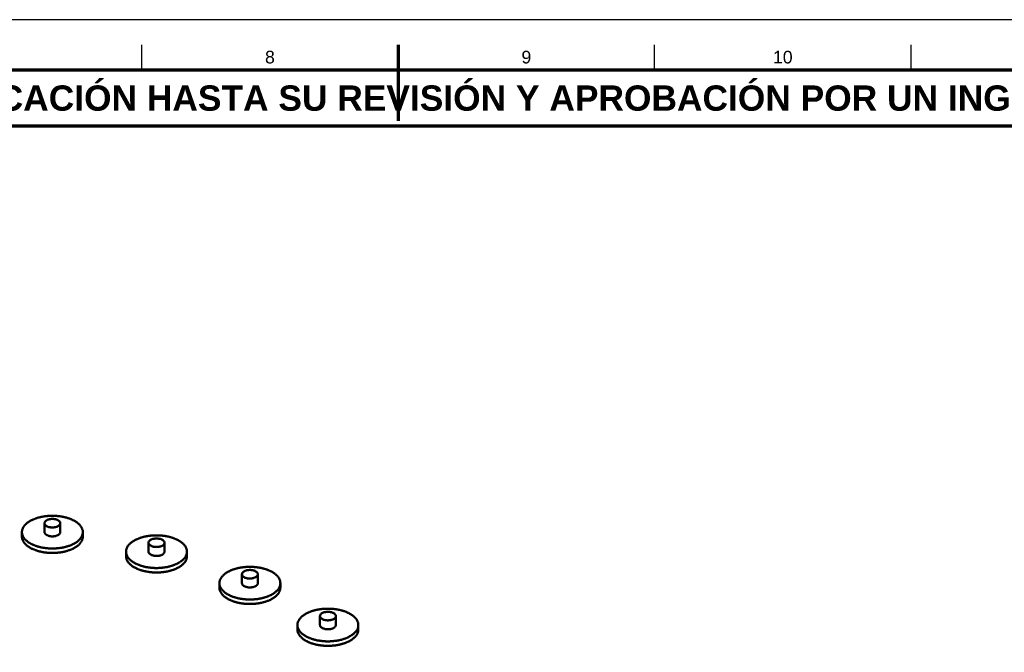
# Model space of a CAD drawing. Header units: millimetres. Extents: x 0 to 841, y 0 to 594.
# Tile 37 of 38: x 351 to 545, y 469 to 594. Entities that reach past the tile are written whole.
import ezdxf
from ezdxf.enums import TextEntityAlignment as Align

# ---------------------------------------------------------------- set-up
doc = ezdxf.new("R2010")
doc.units = ezdxf.units.MM
for name, color, linetype, lineweight in [('FINA', 7, 'CONTINUOUS', 25), ('MARCO', 7, 'CONTINUOUS', 70), ('TXT', 7, 'CONTINUOUS', 25), ('VIS', 7, 'CONTINUOUS', 50)]:
    doc.layers.add(name, color=color, linetype=linetype, lineweight=lineweight)
doc.styles.add('STD', font='LiberationSans-Regular.ttf')
doc.styles.add('STDB', font='LiberationSans-Bold.ttf')

msp = doc.modelspace()

# ---------------------------------------------------------------- linework, layer by layer
at = {"layer": 'FINA'}
for p, q in [((374.81, 584), (374.81, 589)), ((425.5, 584), (425.5, 589)), ((476.19, 584), (476.19, 589)), ((526.88, 584), (526.88, 589))]:
    msp.add_line(p, q, dxfattribs=at)
msp.add_lwpolyline([(0, 0), (841, 0), (841, 594), (0, 594)], close=True, dxfattribs=at)
at = {"layer": 'MARCO'}
msp.add_line((425.5, 589), (425.5, 574), dxfattribs=at)
for points in [[(20, 10), (831, 10), (831, 584), (20, 584)], [(20, 573), (831, 573), (831, 584), (20, 584)]]:
    msp.add_lwpolyline(points, close=True, dxfattribs=at)
at = {"layer": 'VIS'}
for points in [[(363.18, 492.67), (363.18, 492.79), (363.17, 492.91), (363.15, 493.03), (363.12, 493.14), (363.08, 493.26), (363.04, 493.37), (362.99, 493.48), (362.93, 493.59), (362.87, 493.69), (362.8, 493.79), (362.73, 493.89), (362.66, 493.99), (362.58, 494.08), (362.5, 494.17), (362.41, 494.25), (362.32, 494.33), (362.23, 494.41), (362.14, 494.49), (362.04, 494.56), (361.94, 494.63), (361.84, 494.7), (361.74, 494.77), (361.64, 494.83), (361.53, 494.89), (361.43, 494.95), (361.32, 495), (361.21, 495.06), (361.1, 495.11), (360.99, 495.16), (360.88, 495.21), (360.77, 495.25), (360.66, 495.3), (360.54, 495.34), (360.43, 495.38), (360.32, 495.42), (360.2, 495.46), (360.09, 495.49), (359.97, 495.53), (359.85, 495.56), (359.74, 495.59), (359.62, 495.62), (359.5, 495.65), (359.38, 495.67), (359.26, 495.7), (359.15, 495.72), (359.03, 495.74), (358.91, 495.76), (358.79, 495.78), (358.67, 495.8), (358.55, 495.81), (358.43, 495.83), (358.31, 495.84), (358.19, 495.85), (358.07, 495.86), (357.95, 495.87), (357.83, 495.88), (357.71, 495.89), (357.59, 495.89), (357.47, 495.89), (357.34, 495.9), (357.22, 495.9), (357.1, 495.9), (356.98, 495.9), (356.86, 495.89), (356.74, 495.89), (356.62, 495.89), (356.5, 495.88), (356.38, 495.87), (356.26, 495.86), (356.14, 495.85), (356.02, 495.84), (355.9, 495.83), (355.78, 495.81), (355.66, 495.8), (355.54, 495.78), (355.42, 495.76), (355.3, 495.74), (355.18, 495.72), (355.06, 495.7), (354.94, 495.67), (354.83, 495.65), (354.71, 495.62), (354.59, 495.59), (354.47, 495.56), (354.36, 495.53), (354.24, 495.49), (354.13, 495.46), (354.01, 495.42), (353.9, 495.38), (353.78, 495.34), (353.67, 495.3), (353.56, 495.25), (353.44, 495.21), (353.33, 495.16), (353.22, 495.11), (353.11, 495.06), (353.01, 495), (352.9, 494.95), (352.79, 494.89), (352.69, 494.83), (352.59, 494.77), (352.48, 494.7), (352.39, 494.63), (352.29, 494.56), (352.19, 494.49), (352.1, 494.41), (352.01, 494.33), (351.92, 494.25), (351.83, 494.17), (351.75, 494.08), (351.67, 493.99), (351.59, 493.89), (351.52, 493.79), (351.46, 493.69), (351.39, 493.59), (351.34, 493.48), (351.29, 493.37), (351.25, 493.26), (351.21, 493.14), (351.18, 493.03), (351.16, 492.91), (351.15, 492.79), (351.14, 492.67)], [(358.73, 494.43), (358.72, 494.55), (358.67, 494.67), (358.61, 494.77), (358.52, 494.85), (358.43, 494.93), (358.33, 495), (358.22, 495.06), (358.11, 495.11), (358, 495.15), (357.88, 495.18), (357.76, 495.21), (357.65, 495.24), (357.53, 495.25), (357.41, 495.27), (357.28, 495.27), (357.16, 495.28), (357.04, 495.27), (356.92, 495.27), (356.8, 495.25), (356.68, 495.24), (356.56, 495.21), (356.44, 495.18), (356.33, 495.15), (356.22, 495.11), (356.1, 495.06), (356, 495), (355.9, 494.93), (355.8, 494.85), (355.72, 494.77), (355.65, 494.67), (355.61, 494.55), (355.59, 494.43)], [(355.59, 494.43), (355.61, 494.31), (355.66, 494.2), (355.73, 494.1), (355.81, 494.01), (355.91, 493.93), (356.01, 493.86), (356.12, 493.8), (356.23, 493.75), (356.35, 493.71), (356.47, 493.68), (356.59, 493.65), (356.71, 493.63), (356.83, 493.61), (356.95, 493.6), (357.08, 493.59), (357.2, 493.59), (357.32, 493.59), (357.45, 493.6), (357.57, 493.62), (357.69, 493.64), (357.81, 493.67), (357.93, 493.7), (358.05, 493.74), (358.16, 493.78), (358.27, 493.84)], [(355.59, 494.43), (355.59, 492.67)], [(358.27, 493.84), (358.39, 493.9), (358.49, 493.98), (358.59, 494.08), (358.66, 494.18), (358.71, 494.3), (358.73, 494.43)], [(358.73, 494.43), (358.73, 492.67)], [(351.14, 492.67), (351.15, 492.55), (351.16, 492.43), (351.18, 492.31), (351.21, 492.19), (351.25, 492.07), (351.29, 491.96), (351.34, 491.85), (351.39, 491.74), (351.46, 491.64), (351.52, 491.54), (351.59, 491.44), (351.67, 491.35), (351.75, 491.26), (351.83, 491.17), (351.92, 491.08), (352, 491), (352.1, 490.92), (352.19, 490.85), (352.29, 490.77), (352.38, 490.7), (352.48, 490.63), (352.58, 490.57), (352.69, 490.51), (352.79, 490.45), (352.9, 490.39), (353, 490.33), (353.11, 490.28), (353.22, 490.22), (353.33, 490.17), (353.44, 490.13), (353.55, 490.08), (353.67, 490.04), (353.78, 489.99), (353.89, 489.95), (354.01, 489.92), (354.12, 489.88), (354.24, 489.84), (354.35, 489.81), (354.47, 489.78), (354.59, 489.75), (354.7, 489.72), (354.82, 489.69), (354.94, 489.66), (355.06, 489.64), (355.18, 489.62), (355.3, 489.59), (355.41, 489.57), (355.53, 489.56), (355.65, 489.54), (355.77, 489.52), (355.89, 489.51), (356.01, 489.49), (356.13, 489.48), (356.25, 489.47), (356.37, 489.46), (356.49, 489.46), (356.61, 489.45), (356.74, 489.44), (356.86, 489.44), (356.98, 489.44), (357.1, 489.44), (357.22, 489.44), (357.34, 489.44), (357.46, 489.44), (357.58, 489.44), (357.7, 489.45), (357.82, 489.45), (357.94, 489.46), (358.06, 489.47), (358.18, 489.48), (358.3, 489.49), (358.42, 489.51), (358.54, 489.52), (358.66, 489.54), (358.78, 489.55), (358.9, 489.57), (359.02, 489.59), (359.14, 489.61), (359.26, 489.64), (359.38, 489.66), (359.49, 489.69), (359.61, 489.71), (359.73, 489.74), (359.85, 489.77), (359.96, 489.81), (360.08, 489.84), (360.19, 489.87), (360.31, 489.91), (360.42, 489.95), (360.54, 489.99), (360.65, 490.03), (360.76, 490.08), (360.87, 490.12), (360.99, 490.17), (361.1, 490.22), (361.2, 490.27), (361.31, 490.33), (361.42, 490.38)], [(351.14, 492.67), (351.14, 491.78)], [(355.59, 492.67), (355.61, 492.55), (355.66, 492.43), (355.73, 492.33), (355.81, 492.24), (355.91, 492.16), (356.01, 492.1), (356.12, 492.04), (356.23, 491.99), (356.35, 491.95), (356.47, 491.91), (356.59, 491.88), (356.71, 491.86), (356.83, 491.84), (356.95, 491.83), (357.08, 491.83), (357.2, 491.82), (357.32, 491.83), (357.45, 491.84), (357.57, 491.85), (357.69, 491.87), (357.81, 491.9), (357.93, 491.93), (358.05, 491.97), (358.16, 492.02), (358.27, 492.07)], [(358.27, 492.07), (358.39, 492.14), (358.49, 492.22), (358.59, 492.31), (358.66, 492.42), (358.71, 492.54), (358.73, 492.67)], [(361.42, 490.38), (361.53, 490.44), (361.63, 490.5), (361.73, 490.56), (361.84, 490.63), (361.94, 490.7), (362.03, 490.77), (362.13, 490.84), (362.23, 490.92), (362.32, 491), (362.41, 491.08), (362.49, 491.16), (362.58, 491.25), (362.66, 491.34), (362.73, 491.44), (362.8, 491.54), (362.87, 491.64), (362.93, 491.74), (362.99, 491.85), (363.04, 491.96), (363.08, 492.07), (363.12, 492.19), (363.14, 492.31), (363.17, 492.43), (363.18, 492.55), (363.18, 492.67)], [(363.18, 492.67), (363.18, 491.78)], [(351.14, 491.78), (351.15, 491.66), (351.16, 491.54), (351.18, 491.42), (351.21, 491.31), (351.25, 491.19), (351.29, 491.08), (351.34, 490.97), (351.39, 490.86), (351.46, 490.76), (351.52, 490.66), (351.59, 490.56), (351.67, 490.46), (351.75, 490.37), (351.83, 490.29), (351.92, 490.2), (352, 490.12), (352.1, 490.04), (352.19, 489.96), (352.29, 489.89), (352.38, 489.82), (352.48, 489.75), (352.58, 489.69), (352.69, 489.62), (352.79, 489.56), (352.9, 489.5), (353, 489.45), (353.11, 489.39), (353.22, 489.34), (353.33, 489.29), (353.44, 489.24), (353.55, 489.2), (353.67, 489.15), (353.78, 489.11), (353.89, 489.07), (354.01, 489.03), (354.12, 488.99), (354.24, 488.96), (354.35, 488.93), (354.47, 488.89), (354.59, 488.86), (354.7, 488.83), (354.82, 488.81), (354.94, 488.78), (355.06, 488.76), (355.18, 488.73), (355.3, 488.71), (355.41, 488.69), (355.53, 488.67), (355.65, 488.66), (355.77, 488.64), (355.89, 488.63), (356.01, 488.61), (356.13, 488.6), (356.25, 488.59), (356.37, 488.58), (356.49, 488.57), (356.61, 488.57), (356.74, 488.56), (356.86, 488.56), (356.98, 488.55), (357.1, 488.55), (357.22, 488.55), (357.34, 488.55), (357.46, 488.56), (357.58, 488.56), (357.7, 488.57), (357.82, 488.57), (357.94, 488.58), (358.06, 488.59), (358.18, 488.6), (358.3, 488.61), (358.42, 488.62), (358.54, 488.64), (358.66, 488.65), (358.78, 488.67), (358.9, 488.69), (359.02, 488.71), (359.14, 488.73), (359.26, 488.75), (359.38, 488.78), (359.49, 488.8), (359.61, 488.83), (359.73, 488.86), (359.85, 488.89), (359.96, 488.92), (360.08, 488.96), (360.19, 488.99), (360.31, 489.03), (360.42, 489.07), (360.54, 489.11), (360.65, 489.15), (360.76, 489.19), (360.87, 489.24), (360.99, 489.29), (361.1, 489.34), (361.2, 489.39), (361.31, 489.44), (361.42, 489.5)], [(361.42, 489.5), (361.53, 489.56), (361.63, 489.62), (361.73, 489.68), (361.84, 489.75), (361.94, 489.81), (362.03, 489.89), (362.13, 489.96), (362.23, 490.04), (362.32, 490.11), (362.41, 490.2), (362.49, 490.28), (362.58, 490.37), (362.66, 490.46), (362.73, 490.56), (362.8, 490.65), (362.87, 490.75), (362.93, 490.86), (362.99, 490.97), (363.04, 491.08), (363.08, 491.19), (363.12, 491.31), (363.14, 491.42), (363.17, 491.54), (363.18, 491.66), (363.18, 491.78)], [(383.76, 488.8), (383.76, 488.92), (383.74, 489.04), (383.72, 489.16), (383.69, 489.28), (383.66, 489.39), (383.61, 489.51), (383.56, 489.62), (383.51, 489.72), (383.45, 489.83), (383.38, 489.93), (383.31, 490.03), (383.23, 490.12), (383.16, 490.21), (383.07, 490.3), (382.99, 490.39), (382.9, 490.47), (382.81, 490.55), (382.71, 490.62), (382.62, 490.7), (382.52, 490.77), (382.42, 490.83), (382.32, 490.9), (382.21, 490.96), (382.11, 491.02), (382, 491.08), (381.9, 491.14), (381.79, 491.19), (381.68, 491.24), (381.57, 491.29), (381.46, 491.34), (381.35, 491.39), (381.23, 491.43), (381.12, 491.48), (381.01, 491.52), (380.89, 491.55), (380.78, 491.59), (380.66, 491.63), (380.55, 491.66), (380.43, 491.69), (380.31, 491.72), (380.2, 491.75), (380.08, 491.78), (379.96, 491.81), (379.84, 491.83), (379.72, 491.85), (379.6, 491.87), (379.49, 491.89), (379.37, 491.91), (379.25, 491.93), (379.13, 491.95), (379.01, 491.96), (378.89, 491.97), (378.77, 491.99), (378.65, 492), (378.53, 492.01), (378.4, 492.01), (378.28, 492.02), (378.16, 492.03), (378.04, 492.03), (377.92, 492.03), (377.8, 492.03), (377.68, 492.03), (377.56, 492.03), (377.44, 492.03), (377.32, 492.03), (377.2, 492.02), (377.08, 492.01), (376.96, 492.01), (376.84, 492), (376.71, 491.99), (376.59, 491.97), (376.47, 491.96), (376.35, 491.95), (376.23, 491.93), (376.12, 491.91), (376, 491.89), (375.88, 491.87), (375.76, 491.85), (375.64, 491.83), (375.52, 491.81), (375.4, 491.78), (375.29, 491.75), (375.17, 491.72), (375.05, 491.69), (374.93, 491.66), (374.82, 491.63), (374.7, 491.59), (374.59, 491.55), (374.47, 491.52), (374.36, 491.48), (374.25, 491.43), (374.13, 491.39), (374.02, 491.34), (373.91, 491.29), (373.8, 491.24), (373.69, 491.19), (373.58, 491.14), (373.48, 491.08), (373.37, 491.02), (373.27, 490.96), (373.16, 490.9), (373.06, 490.83), (372.96, 490.77), (372.86, 490.7), (372.77, 490.62), (372.67, 490.55), (372.58, 490.47), (372.49, 490.39), (372.41, 490.3), (372.33, 490.21), (372.25, 490.12), (372.17, 490.03), (372.1, 489.93), (372.03, 489.83), (371.97, 489.72), (371.92, 489.62), (371.87, 489.51), (371.82, 489.39), (371.79, 489.28), (371.76, 489.16), (371.74, 489.04), (371.73, 488.92), (371.72, 488.8)], [(379.31, 490.57), (379.29, 490.69), (379.25, 490.8), (379.18, 490.9), (379.1, 490.99), (379.01, 491.07), (378.91, 491.13), (378.8, 491.19), (378.69, 491.24), (378.58, 491.28), (378.46, 491.32), (378.34, 491.35), (378.22, 491.37), (378.1, 491.39), (377.98, 491.4), (377.86, 491.41), (377.74, 491.41), (377.62, 491.41), (377.5, 491.4), (377.38, 491.39), (377.26, 491.37), (377.14, 491.35), (377.02, 491.32), (376.91, 491.28), (376.79, 491.24), (376.68, 491.19), (376.58, 491.13), (376.47, 491.07), (376.38, 490.99), (376.3, 490.9), (376.23, 490.8), (376.19, 490.69), (376.17, 490.57)], [(376.17, 490.57), (376.19, 490.45), (376.23, 490.33), (376.3, 490.23), (376.39, 490.14), (376.48, 490.06), (376.59, 490), (376.7, 489.94), (376.81, 489.89), (376.93, 489.85), (377.04, 489.81), (377.16, 489.78), (377.29, 489.76), (377.41, 489.74), (377.53, 489.73), (377.65, 489.73), (377.78, 489.72), (377.9, 489.73), (378.02, 489.74), (378.15, 489.75), (378.27, 489.77), (378.39, 489.8), (378.51, 489.83), (378.63, 489.87), (378.74, 489.92), (378.85, 489.97)], [(376.17, 490.57), (376.17, 488.8)], [(378.85, 489.97), (378.96, 490.04), (379.07, 490.12), (379.16, 490.21), (379.24, 490.32), (379.29, 490.44), (379.31, 490.57)], [(379.31, 490.57), (379.31, 488.8)], [(371.72, 488.8), (371.73, 488.68), (371.74, 488.56), (371.76, 488.44), (371.79, 488.32), (371.82, 488.21), (371.87, 488.1), (371.92, 487.99), (371.97, 487.88), (372.03, 487.78), (372.1, 487.67), (372.17, 487.58), (372.25, 487.48), (372.32, 487.39), (372.41, 487.3), (372.49, 487.22), (372.58, 487.14), (372.67, 487.06), (372.77, 486.98), (372.86, 486.91), (372.96, 486.84), (373.06, 486.77), (373.16, 486.7), (373.26, 486.64), (373.37, 486.58), (373.47, 486.52), (373.58, 486.46), (373.69, 486.41), (373.8, 486.36), (373.91, 486.31), (374.02, 486.26), (374.13, 486.22), (374.24, 486.17), (374.36, 486.13), (374.47, 486.09), (374.58, 486.05), (374.7, 486.01), (374.82, 485.98), (374.93, 485.94), (375.05, 485.91), (375.16, 485.88), (375.28, 485.85), (375.4, 485.82), (375.52, 485.8), (375.64, 485.77), (375.75, 485.75), (375.87, 485.73), (375.99, 485.71), (376.11, 485.69), (376.23, 485.67), (376.35, 485.66), (376.47, 485.64), (376.59, 485.63), (376.71, 485.62), (376.83, 485.61), (376.95, 485.6), (377.07, 485.59), (377.19, 485.58), (377.31, 485.58), (377.43, 485.57), (377.55, 485.57), (377.67, 485.57), (377.8, 485.57), (377.92, 485.57), (378.04, 485.57), (378.16, 485.58), (378.28, 485.58), (378.4, 485.59), (378.52, 485.6), (378.64, 485.61), (378.76, 485.62), (378.88, 485.63), (379, 485.64), (379.12, 485.66), (379.24, 485.67), (379.36, 485.69), (379.48, 485.71), (379.6, 485.73), (379.72, 485.75), (379.84, 485.77), (379.95, 485.8), (380.07, 485.82), (380.19, 485.85), (380.31, 485.88), (380.42, 485.91), (380.54, 485.94), (380.66, 485.97), (380.77, 486.01), (380.89, 486.05), (381, 486.08), (381.11, 486.13), (381.23, 486.17), (381.34, 486.21), (381.45, 486.26), (381.56, 486.3), (381.67, 486.35), (381.78, 486.41), (381.89, 486.46), (382, 486.52)], [(371.72, 488.8), (371.72, 487.92)], [(376.17, 488.8), (376.19, 488.68), (376.23, 488.57), (376.3, 488.46), (376.39, 488.37), (376.48, 488.3), (376.59, 488.23), (376.7, 488.17), (376.81, 488.12), (376.93, 488.08), (377.04, 488.05), (377.16, 488.02), (377.29, 487.99), (377.41, 487.98), (377.53, 487.97), (377.65, 487.96), (377.78, 487.96), (377.9, 487.96), (378.02, 487.97), (378.15, 487.99), (378.27, 488.01), (378.39, 488.03), (378.51, 488.07), (378.63, 488.1), (378.74, 488.15), (378.85, 488.21)], [(378.85, 488.21), (378.96, 488.27), (379.07, 488.35), (379.16, 488.44), (379.24, 488.55), (379.29, 488.67), (379.31, 488.8)], [(382, 486.52), (382.1, 486.57), (382.21, 486.64), (382.31, 486.7), (382.41, 486.76), (382.51, 486.83), (382.61, 486.9), (382.71, 486.98), (382.8, 487.05), (382.89, 487.13), (382.98, 487.21), (383.07, 487.3), (383.15, 487.39), (383.23, 487.48), (383.31, 487.57), (383.38, 487.67), (383.45, 487.77), (383.51, 487.88), (383.56, 487.98), (383.61, 488.09), (383.66, 488.21), (383.69, 488.32), (383.72, 488.44), (383.74, 488.56), (383.76, 488.68), (383.76, 488.8)], [(383.76, 488.8), (383.76, 487.92)], [(371.72, 487.92), (371.73, 487.8), (371.74, 487.68), (371.76, 487.56), (371.79, 487.44), (371.82, 487.33), (371.87, 487.21), (371.92, 487.1), (371.97, 487), (372.03, 486.89), (372.1, 486.79), (372.17, 486.69), (372.25, 486.6), (372.32, 486.51), (372.41, 486.42), (372.49, 486.33), (372.58, 486.25), (372.67, 486.17), (372.77, 486.1), (372.86, 486.02), (372.96, 485.95), (373.06, 485.89), (373.16, 485.82), (373.26, 485.76), (373.37, 485.7), (373.47, 485.64), (373.58, 485.58), (373.69, 485.53), (373.8, 485.48), (373.91, 485.43), (374.02, 485.38), (374.13, 485.33), (374.24, 485.29), (374.36, 485.25), (374.47, 485.21), (374.58, 485.17), (374.7, 485.13), (374.82, 485.09), (374.93, 485.06), (375.05, 485.03), (375.16, 485), (375.28, 484.97), (375.4, 484.94), (375.52, 484.92), (375.64, 484.89), (375.75, 484.87), (375.87, 484.85), (375.99, 484.83), (376.11, 484.81), (376.23, 484.79), (376.35, 484.77), (376.47, 484.76), (376.59, 484.75), (376.71, 484.73), (376.83, 484.72), (376.95, 484.71), (377.07, 484.71), (377.19, 484.7), (377.31, 484.69), (377.43, 484.69), (377.55, 484.69), (377.67, 484.69), (377.8, 484.69), (377.92, 484.69), (378.04, 484.69), (378.16, 484.69), (378.28, 484.7), (378.4, 484.71), (378.52, 484.71), (378.64, 484.72), (378.76, 484.73), (378.88, 484.74), (379, 484.76), (379.12, 484.77), (379.24, 484.79), (379.36, 484.81), (379.48, 484.82), (379.6, 484.84), (379.72, 484.87), (379.84, 484.89), (379.95, 484.91), (380.07, 484.94), (380.19, 484.97), (380.31, 484.99), (380.42, 485.03), (380.54, 485.06), (380.66, 485.09), (380.77, 485.13), (380.89, 485.16), (381, 485.2), (381.11, 485.24), (381.23, 485.28), (381.34, 485.33), (381.45, 485.37), (381.56, 485.42), (381.67, 485.47), (381.78, 485.52), (381.89, 485.58), (382, 485.63)], [(382, 485.63), (382.1, 485.69), (382.21, 485.75), (382.31, 485.82), (382.41, 485.88), (382.51, 485.95), (382.61, 486.02), (382.71, 486.09), (382.8, 486.17), (382.89, 486.25), (382.98, 486.33), (383.07, 486.42), (383.15, 486.5), (383.23, 486.6), (383.31, 486.69), (383.38, 486.79), (383.45, 486.89), (383.51, 486.99), (383.56, 487.1), (383.61, 487.21), (383.66, 487.32), (383.69, 487.44), (383.72, 487.56), (383.74, 487.68), (383.76, 487.8), (383.76, 487.92)], [(402.22, 482.57), (402.21, 482.69), (402.2, 482.82), (402.18, 482.93), (402.15, 483.05), (402.12, 483.17), (402.07, 483.28), (402.02, 483.39), (401.97, 483.5), (401.91, 483.6), (401.84, 483.7), (401.77, 483.8), (401.69, 483.89), (401.61, 483.99), (401.53, 484.07), (401.45, 484.16), (401.36, 484.24), (401.27, 484.32), (401.17, 484.4), (401.08, 484.47), (400.98, 484.54), (400.88, 484.61), (400.78, 484.67), (400.67, 484.74), (400.57, 484.8), (400.46, 484.86), (400.36, 484.91), (400.25, 484.97), (400.14, 485.02), (400.03, 485.07), (399.92, 485.12), (399.81, 485.16), (399.69, 485.21), (399.58, 485.25), (399.47, 485.29), (399.35, 485.33), (399.24, 485.36), (399.12, 485.4), (399.01, 485.43), (398.89, 485.47), (398.77, 485.5), (398.65, 485.52), (398.54, 485.55), (398.42, 485.58), (398.3, 485.6), (398.18, 485.63), (398.06, 485.65), (397.94, 485.67), (397.82, 485.69), (397.71, 485.7), (397.59, 485.72), (397.47, 485.73), (397.35, 485.75), (397.23, 485.76), (397.1, 485.77), (396.98, 485.78), (396.86, 485.79), (396.74, 485.79), (396.62, 485.8), (396.5, 485.8), (396.38, 485.8), (396.26, 485.81), (396.14, 485.81), (396.02, 485.8), (395.9, 485.8), (395.78, 485.8), (395.66, 485.79), (395.54, 485.79), (395.41, 485.78), (395.29, 485.77), (395.17, 485.76), (395.05, 485.75), (394.93, 485.73), (394.81, 485.72), (394.69, 485.7), (394.57, 485.69), (394.45, 485.67), (394.34, 485.65), (394.22, 485.63), (394.1, 485.6), (393.98, 485.58), (393.86, 485.55), (393.74, 485.52), (393.63, 485.5), (393.51, 485.47), (393.39, 485.43), (393.28, 485.4), (393.16, 485.36), (393.05, 485.33), (392.93, 485.29), (392.82, 485.25), (392.71, 485.21), (392.59, 485.16), (392.48, 485.12), (392.37, 485.07), (392.26, 485.02), (392.15, 484.97), (392.04, 484.91), (391.94, 484.86), (391.83, 484.8), (391.73, 484.74), (391.62, 484.67), (391.52, 484.61), (391.42, 484.54), (391.32, 484.47), (391.23, 484.4), (391.13, 484.32), (391.04, 484.24), (390.95, 484.16), (390.87, 484.07), (390.78, 483.99), (390.71, 483.89), (390.63, 483.8), (390.56, 483.7), (390.49, 483.6), (390.43, 483.5), (390.38, 483.39), (390.33, 483.28), (390.28, 483.17), (390.25, 483.05), (390.22, 482.93), (390.2, 482.82), (390.18, 482.69), (390.18, 482.57)], [(397.77, 484.34), (397.75, 484.46), (397.71, 484.57), (397.64, 484.67), (397.56, 484.76), (397.47, 484.84), (397.36, 484.91), (397.26, 484.96), (397.15, 485.01), (397.03, 485.05), (396.92, 485.09), (396.8, 485.12), (396.68, 485.14), (396.56, 485.16), (396.44, 485.17), (396.32, 485.18), (396.2, 485.18), (396.08, 485.18), (395.96, 485.17), (395.84, 485.16), (395.72, 485.14), (395.6, 485.12), (395.48, 485.09), (395.36, 485.05), (395.25, 485.01), (395.14, 484.96), (395.03, 484.91), (394.93, 484.84), (394.84, 484.76), (394.76, 484.67), (394.69, 484.57), (394.65, 484.46), (394.63, 484.34)], [(394.63, 484.34), (394.65, 484.22), (394.69, 484.1), (394.76, 484), (394.85, 483.91), (394.94, 483.84), (395.05, 483.77), (395.16, 483.71), (395.27, 483.66), (395.38, 483.62), (395.5, 483.58), (395.62, 483.56), (395.74, 483.53), (395.87, 483.52), (395.99, 483.5), (396.11, 483.5), (396.24, 483.5), (396.36, 483.5), (396.48, 483.51), (396.61, 483.53), (396.73, 483.55), (396.85, 483.57), (396.97, 483.61), (397.08, 483.64), (397.2, 483.69), (397.31, 483.74)], [(394.63, 484.34), (394.63, 482.57)], [(397.31, 483.74), (397.42, 483.81), (397.53, 483.89), (397.62, 483.98), (397.7, 484.09), (397.75, 484.21), (397.77, 484.34)], [(397.77, 484.34), (397.77, 482.57)], [(390.18, 482.57), (390.18, 482.45), (390.2, 482.33), (390.22, 482.21), (390.25, 482.1), (390.28, 481.98), (390.33, 481.87), (390.37, 481.76), (390.43, 481.65), (390.49, 481.55), (390.56, 481.45), (390.63, 481.35), (390.7, 481.26), (390.78, 481.16), (390.87, 481.08), (390.95, 480.99), (391.04, 480.91), (391.13, 480.83), (391.23, 480.75), (391.32, 480.68), (391.42, 480.61), (391.52, 480.54), (391.62, 480.48), (391.72, 480.41), (391.83, 480.35), (391.93, 480.29), (392.04, 480.24), (392.15, 480.18), (392.26, 480.13), (392.37, 480.08), (392.48, 480.03), (392.59, 479.99), (392.7, 479.94), (392.82, 479.9), (392.93, 479.86), (393.04, 479.82), (393.16, 479.79), (393.27, 479.75), (393.39, 479.72), (393.51, 479.68), (393.62, 479.65), (393.74, 479.62), (393.86, 479.6), (393.98, 479.57), (394.09, 479.55), (394.21, 479.52), (394.33, 479.5), (394.45, 479.48), (394.57, 479.46), (394.69, 479.45), (394.81, 479.43), (394.93, 479.42), (395.05, 479.4), (395.17, 479.39), (395.29, 479.38), (395.41, 479.37), (395.53, 479.36), (395.65, 479.36), (395.77, 479.35), (395.89, 479.35), (396.01, 479.34), (396.13, 479.34), (396.25, 479.34), (396.38, 479.34), (396.5, 479.35), (396.62, 479.35), (396.74, 479.36), (396.86, 479.36), (396.98, 479.37), (397.1, 479.38), (397.22, 479.39), (397.34, 479.4), (397.46, 479.41), (397.58, 479.43), (397.7, 479.44), (397.82, 479.46), (397.94, 479.48), (398.06, 479.5), (398.18, 479.52), (398.29, 479.54), (398.41, 479.57), (398.53, 479.59), (398.65, 479.62), (398.77, 479.65), (398.88, 479.68), (399, 479.71), (399.11, 479.75), (399.23, 479.78), (399.35, 479.82), (399.46, 479.86), (399.57, 479.9), (399.69, 479.94), (399.8, 479.98), (399.91, 480.03), (400.02, 480.08), (400.13, 480.13), (400.24, 480.18), (400.35, 480.23), (400.46, 480.29)], [(390.18, 482.57), (390.18, 481.69)], [(390.18, 481.69), (390.18, 481.57), (390.2, 481.45), (390.22, 481.33), (390.25, 481.21), (390.28, 481.1), (390.33, 480.99), (390.37, 480.88), (390.43, 480.77), (390.49, 480.66), (390.56, 480.56), (390.63, 480.47), (390.7, 480.37), (390.78, 480.28), (390.87, 480.19), (390.95, 480.11), (391.04, 480.03), (391.13, 479.95), (391.23, 479.87), (391.32, 479.8), (391.42, 479.73), (391.52, 479.66), (391.62, 479.59), (391.72, 479.53), (391.83, 479.47), (391.93, 479.41), (392.04, 479.35), (392.15, 479.3), (392.26, 479.25), (392.37, 479.2), (392.48, 479.15), (392.59, 479.1), (392.7, 479.06), (392.82, 479.02), (392.93, 478.98), (393.04, 478.94), (393.16, 478.9), (393.27, 478.87), (393.39, 478.83), (393.51, 478.8), (393.62, 478.77), (393.74, 478.74), (393.86, 478.71), (393.98, 478.69), (394.09, 478.66), (394.21, 478.64), (394.33, 478.62), (394.45, 478.6), (394.57, 478.58), (394.69, 478.56), (394.81, 478.55), (394.93, 478.53), (395.05, 478.52), (395.17, 478.51), (395.29, 478.5), (395.41, 478.49), (395.53, 478.48), (395.65, 478.47), (395.77, 478.47), (395.89, 478.46), (396.01, 478.46), (396.13, 478.46), (396.25, 478.46), (396.38, 478.46), (396.5, 478.46), (396.62, 478.47), (396.74, 478.47), (396.86, 478.48), (396.98, 478.49), (397.1, 478.5), (397.22, 478.51), (397.34, 478.52), (397.46, 478.53), (397.58, 478.55), (397.7, 478.56), (397.82, 478.58), (397.94, 478.6), (398.06, 478.62), (398.18, 478.64), (398.29, 478.66), (398.41, 478.69), (398.53, 478.71), (398.65, 478.74), (398.77, 478.77), (398.88, 478.8), (399, 478.83), (399.11, 478.86), (399.23, 478.9), (399.35, 478.94), (399.46, 478.97), (399.57, 479.01), (399.69, 479.06), (399.8, 479.1), (399.91, 479.15), (400.02, 479.19), (400.13, 479.24), (400.24, 479.3), (400.35, 479.35), (400.46, 479.41)], [(394.63, 482.57), (394.65, 482.45), (394.69, 482.34), (394.76, 482.24), (394.85, 482.15), (394.94, 482.07), (395.05, 482), (395.16, 481.94), (395.27, 481.9), (395.38, 481.85), (395.5, 481.82), (395.62, 481.79), (395.74, 481.77), (395.87, 481.75), (395.99, 481.74), (396.11, 481.73), (396.24, 481.73), (396.36, 481.74), (396.48, 481.74), (396.61, 481.76), (396.73, 481.78), (396.85, 481.81), (396.97, 481.84), (397.08, 481.88), (397.2, 481.92), (397.31, 481.98)], [(397.31, 481.98), (397.42, 482.05), (397.53, 482.12), (397.62, 482.22), (397.7, 482.32), (397.75, 482.44), (397.77, 482.57)], [(400.46, 480.29), (400.56, 480.35), (400.67, 480.41), (400.77, 480.47), (400.87, 480.54), (400.97, 480.6), (401.07, 480.68), (401.17, 480.75), (401.26, 480.83), (401.35, 480.9), (401.44, 480.99), (401.53, 481.07), (401.61, 481.16), (401.69, 481.25), (401.77, 481.35), (401.84, 481.44), (401.91, 481.54), (401.97, 481.65), (402.02, 481.76), (402.07, 481.87), (402.12, 481.98), (402.15, 482.1), (402.18, 482.21), (402.2, 482.33), (402.21, 482.45), (402.22, 482.57)], [(400.46, 479.41), (400.56, 479.46), (400.67, 479.53), (400.77, 479.59), (400.87, 479.65), (400.97, 479.72), (401.07, 479.79), (401.17, 479.87), (401.26, 479.94), (401.35, 480.02), (401.44, 480.1), (401.53, 480.19), (401.61, 480.28), (401.69, 480.37), (401.77, 480.46), (401.84, 480.56), (401.91, 480.66), (401.97, 480.77), (402.02, 480.87), (402.07, 480.98), (402.12, 481.1), (402.15, 481.21), (402.18, 481.33), (402.2, 481.45), (402.21, 481.57), (402.22, 481.69)], [(402.22, 482.57), (402.22, 481.69)], [(417.63, 474.3), (417.63, 474.42), (417.62, 474.54), (417.6, 474.66), (417.57, 474.78), (417.53, 474.89), (417.49, 475), (417.44, 475.11), (417.38, 475.22), (417.32, 475.32), (417.26, 475.43), (417.18, 475.52), (417.11, 475.62), (417.03, 475.71), (416.95, 475.8), (416.86, 475.88), (416.77, 475.96), (416.68, 476.04), (416.59, 476.12), (416.49, 476.19), (416.39, 476.26), (416.29, 476.33), (416.19, 476.4), (416.09, 476.46), (415.98, 476.52), (415.88, 476.58), (415.77, 476.64), (415.66, 476.69), (415.55, 476.74), (415.44, 476.79), (415.33, 476.84), (415.22, 476.89), (415.11, 476.93), (415, 476.97), (414.88, 477.01), (414.77, 477.05), (414.65, 477.09), (414.54, 477.12), (414.42, 477.16), (414.3, 477.19), (414.19, 477.22), (414.07, 477.25), (413.95, 477.28), (413.83, 477.3), (413.72, 477.33), (413.6, 477.35), (413.48, 477.37), (413.36, 477.39), (413.24, 477.41), (413.12, 477.43), (413, 477.44), (412.88, 477.46), (412.76, 477.47), (412.64, 477.48), (412.52, 477.49), (412.4, 477.5), (412.28, 477.51), (412.16, 477.52), (412.04, 477.52), (411.92, 477.53), (411.8, 477.53), (411.68, 477.53), (411.55, 477.53), (411.43, 477.53), (411.31, 477.53), (411.19, 477.52), (411.07, 477.52), (410.95, 477.51), (410.83, 477.5), (410.71, 477.49), (410.59, 477.48), (410.47, 477.47), (410.35, 477.46), (410.23, 477.44), (410.11, 477.43), (409.99, 477.41), (409.87, 477.39), (409.75, 477.37), (409.63, 477.35), (409.51, 477.33), (409.39, 477.3), (409.28, 477.28), (409.16, 477.25), (409.04, 477.22), (408.93, 477.19), (408.81, 477.16), (408.69, 477.12), (408.58, 477.09), (408.46, 477.05), (408.35, 477.01), (408.23, 476.97), (408.12, 476.93), (408.01, 476.89), (407.9, 476.84), (407.79, 476.79), (407.68, 476.74), (407.57, 476.69), (407.46, 476.64), (407.35, 476.58), (407.25, 476.52), (407.14, 476.46), (407.04, 476.4), (406.94, 476.33), (406.84, 476.26), (406.74, 476.19), (406.64, 476.12), (406.55, 476.04), (406.46, 475.96), (406.37, 475.88), (406.28, 475.8), (406.2, 475.71), (406.12, 475.62), (406.05, 475.52), (405.97, 475.43), (405.91, 475.32), (405.85, 475.22), (405.79, 475.11), (405.74, 475), (405.7, 474.89), (405.66, 474.78), (405.63, 474.66), (405.61, 474.54), (405.6, 474.42), (405.6, 474.3)], [(413.18, 476.06), (413.17, 476.18), (413.12, 476.3), (413.06, 476.4), (412.97, 476.49), (412.88, 476.56), (412.78, 476.63), (412.67, 476.69), (412.56, 476.74), (412.45, 476.78), (412.33, 476.81), (412.22, 476.84), (412.1, 476.87), (411.98, 476.88), (411.86, 476.9), (411.74, 476.9), (411.61, 476.91), (411.49, 476.9), (411.37, 476.9), (411.25, 476.88), (411.13, 476.87), (411.01, 476.84), (410.9, 476.81), (410.78, 476.78), (410.67, 476.74), (410.56, 476.69), (410.45, 476.63), (410.35, 476.56), (410.25, 476.49), (410.17, 476.4), (410.11, 476.3), (410.06, 476.18), (410.04, 476.06)], [(410.04, 476.06), (410.06, 475.94), (410.11, 475.83), (410.18, 475.73), (410.26, 475.64), (410.36, 475.56), (410.46, 475.49), (410.57, 475.43), (410.68, 475.39), (410.8, 475.34), (410.92, 475.31), (411.04, 475.28), (411.16, 475.26), (411.28, 475.24), (411.41, 475.23), (411.53, 475.22), (411.65, 475.22), (411.78, 475.23), (411.9, 475.23), (412.02, 475.25), (412.14, 475.27), (412.26, 475.3), (412.38, 475.33), (412.5, 475.37), (412.61, 475.41), (412.73, 475.47)], [(410.04, 476.06), (410.04, 474.3)], [(412.73, 475.47), (412.84, 475.54), (412.94, 475.61), (413.04, 475.71), (413.11, 475.81), (413.17, 475.93), (413.18, 476.06)], [(413.18, 476.06), (413.18, 474.3)], [(405.6, 474.3), (405.6, 474.18), (405.61, 474.06), (405.63, 473.94), (405.66, 473.82), (405.7, 473.71), (405.74, 473.59), (405.79, 473.48), (405.85, 473.38), (405.91, 473.27), (405.97, 473.17), (406.04, 473.07), (406.12, 472.98), (406.2, 472.89), (406.28, 472.8), (406.37, 472.71), (406.46, 472.63), (406.55, 472.55), (406.64, 472.48), (406.74, 472.4), (406.84, 472.33), (406.93, 472.27), (407.04, 472.2), (407.14, 472.14), (407.24, 472.08), (407.35, 472.02), (407.46, 471.96), (407.56, 471.91), (407.67, 471.86), (407.78, 471.81), (407.89, 471.76), (408.01, 471.71), (408.12, 471.67), (408.23, 471.63), (408.34, 471.58), (408.46, 471.55), (408.57, 471.51), (408.69, 471.47), (408.81, 471.44), (408.92, 471.41), (409.04, 471.38), (409.16, 471.35), (409.27, 471.32), (409.39, 471.29), (409.51, 471.27), (409.63, 471.25), (409.75, 471.23), (409.87, 471.21), (409.99, 471.19), (410.1, 471.17), (410.22, 471.15), (410.34, 471.14), (410.46, 471.13), (410.58, 471.11), (410.7, 471.1), (410.83, 471.09), (410.95, 471.09), (411.07, 471.08), (411.19, 471.07), (411.31, 471.07), (411.43, 471.07), (411.55, 471.07), (411.67, 471.07), (411.79, 471.07), (411.91, 471.07), (412.03, 471.07), (412.15, 471.08), (412.27, 471.09), (412.39, 471.09), (412.51, 471.1), (412.63, 471.11), (412.75, 471.12), (412.87, 471.14), (412.99, 471.15), (413.11, 471.17), (413.23, 471.19), (413.35, 471.2), (413.47, 471.22), (413.59, 471.25), (413.71, 471.27), (413.83, 471.29), (413.95, 471.32), (414.06, 471.35), (414.18, 471.37), (414.3, 471.4), (414.41, 471.44), (414.53, 471.47), (414.65, 471.51), (414.76, 471.54), (414.87, 471.58), (414.99, 471.62), (415.1, 471.66), (415.21, 471.71), (415.33, 471.75), (415.44, 471.8), (415.55, 471.85), (415.66, 471.9), (415.76, 471.96), (415.87, 472.01)], [(405.6, 474.3), (405.6, 473.41)], [(405.6, 473.41), (405.6, 473.29), (405.61, 473.17), (405.63, 473.05), (405.66, 472.94), (405.7, 472.82), (405.74, 472.71), (405.79, 472.6), (405.85, 472.49), (405.91, 472.39), (405.97, 472.29), (406.04, 472.19), (406.12, 472.1), (406.2, 472), (406.28, 471.92), (406.37, 471.83), (406.46, 471.75), (406.55, 471.67), (406.64, 471.59), (406.74, 471.52), (406.84, 471.45), (406.93, 471.38), (407.04, 471.32), (407.14, 471.25), (407.24, 471.19), (407.35, 471.13), (407.46, 471.08), (407.56, 471.02), (407.67, 470.97), (407.78, 470.92), (407.89, 470.87), (408.01, 470.83), (408.12, 470.78), (408.23, 470.74), (408.34, 470.7), (408.46, 470.66), (408.57, 470.63), (408.69, 470.59), (408.81, 470.56), (408.92, 470.52), (409.04, 470.49), (409.16, 470.46), (409.27, 470.44), (409.39, 470.41), (409.51, 470.39), (409.63, 470.36), (409.75, 470.34), (409.87, 470.32), (409.99, 470.3), (410.1, 470.29), (410.22, 470.27), (410.34, 470.26), (410.46, 470.24), (410.58, 470.23), (410.7, 470.22), (410.83, 470.21), (410.95, 470.2), (411.07, 470.2), (411.19, 470.19), (411.31, 470.19), (411.43, 470.18), (411.55, 470.18), (411.67, 470.18), (411.79, 470.18), (411.91, 470.19), (412.03, 470.19), (412.15, 470.2), (412.27, 470.2), (412.39, 470.21), (412.51, 470.22), (412.63, 470.23), (412.75, 470.24), (412.87, 470.25), (412.99, 470.27), (413.11, 470.28), (413.23, 470.3), (413.35, 470.32), (413.47, 470.34), (413.59, 470.36), (413.71, 470.38), (413.83, 470.41), (413.95, 470.44), (414.06, 470.46), (414.18, 470.49), (414.3, 470.52), (414.41, 470.55), (414.53, 470.59), (414.65, 470.62), (414.76, 470.66), (414.87, 470.7), (414.99, 470.74), (415.1, 470.78), (415.21, 470.82), (415.33, 470.87), (415.44, 470.92), (415.55, 470.97), (415.66, 471.02), (415.76, 471.07), (415.87, 471.13)], [(410.04, 474.3), (410.06, 474.18), (410.11, 474.06), (410.18, 473.96), (410.26, 473.87), (410.36, 473.79), (410.46, 473.73), (410.57, 473.67), (410.68, 473.62), (410.8, 473.58), (410.92, 473.54), (411.04, 473.51), (411.16, 473.49), (411.28, 473.47), (411.41, 473.46), (411.53, 473.46), (411.65, 473.45), (411.78, 473.46), (411.9, 473.47), (412.02, 473.48), (412.14, 473.5), (412.26, 473.53), (412.38, 473.56), (412.5, 473.6), (412.61, 473.65), (412.73, 473.7)], [(412.73, 473.7), (412.84, 473.77), (412.94, 473.85), (413.04, 473.94), (413.11, 474.05), (413.17, 474.17), (413.18, 474.3)], [(415.87, 472.01), (415.98, 472.07), (416.08, 472.13), (416.19, 472.19), (416.29, 472.26), (416.39, 472.33), (416.49, 472.4), (416.58, 472.47), (416.68, 472.55), (416.77, 472.63), (416.86, 472.71), (416.94, 472.8), (417.03, 472.88), (417.11, 472.97), (417.18, 473.07), (417.25, 473.17), (417.32, 473.27), (417.38, 473.37), (417.44, 473.48), (417.49, 473.59), (417.53, 473.7), (417.57, 473.82), (417.6, 473.94), (417.62, 474.06), (417.63, 474.18), (417.63, 474.3)], [(415.87, 471.13), (415.98, 471.19), (416.08, 471.25), (416.19, 471.31), (416.29, 471.38), (416.39, 471.45), (416.49, 471.52), (416.58, 471.59), (416.68, 471.67), (416.77, 471.74), (416.86, 471.83), (416.94, 471.91), (417.03, 472), (417.11, 472.09), (417.18, 472.19), (417.25, 472.28), (417.32, 472.39), (417.38, 472.49), (417.44, 472.6), (417.49, 472.71), (417.53, 472.82), (417.57, 472.94), (417.6, 473.05), (417.62, 473.17), (417.63, 473.29), (417.63, 473.41)], [(417.63, 474.3), (417.63, 473.41)]]:
    msp.add_lwpolyline(points, dxfattribs=at)

# ---------------------------------------------------------------- texts
at = {"layer": 'TXT'}
for s, height, style, p in [('8', 2.5, 'STD', (400.16, 586.6)), ('9', 2.5, 'STD', (450.84, 586.6)), ('10', 2.5, 'STD', (501.53, 586.6)), ('ESTOS PLANOS NO SON VÁLIDOS PARA FABRICACIÓN HASTA SU REVISIÓN Y APROBACIÓN POR UN INGENIERO CALCULISTA HABILITADO.', 5, 'STDB', (425.5, 578.5))]:
    msp.add_text(s, height=height, dxfattribs=dict(at, style=style)).set_placement(p, align=Align.MIDDLE_CENTER)

doc.saveas('drawing.dxf')
